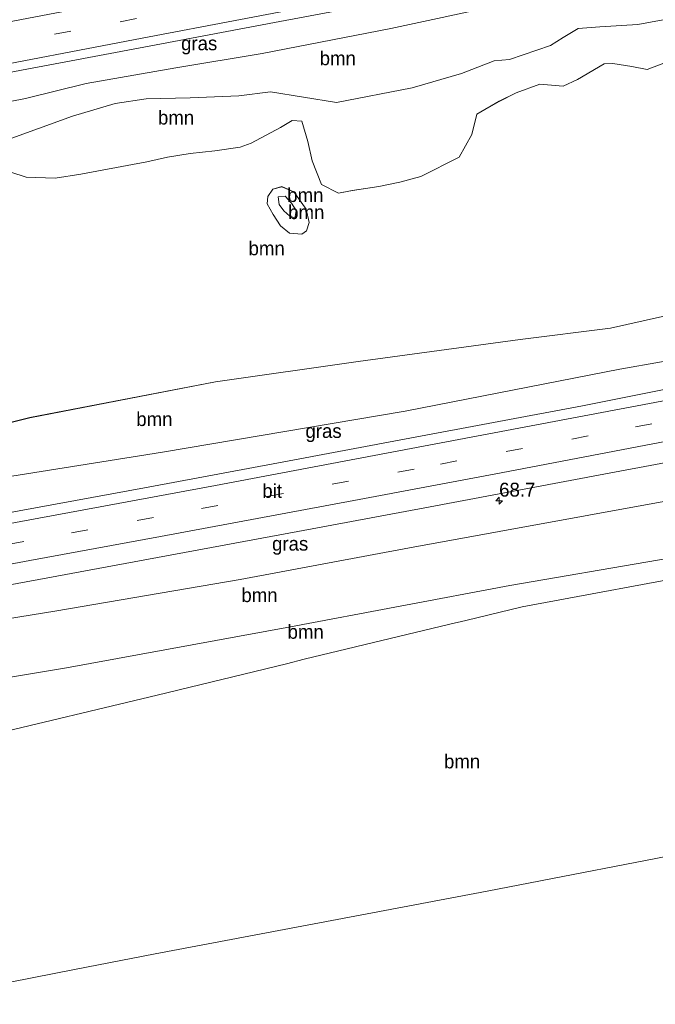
# Model space of a CAD drawing. Header units: millimetres. Extents: x 180000 to 190000, y 466229 to 468626.
# Tile 26 of 202: x 180856 to 180970, y 467656 to 467833. Entities that reach past the tile are written whole.
import ezdxf
from ezdxf.enums import TextEntityAlignment as Align

# ---------------------------------------------------------------- set-up
doc = ezdxf.new("R2010")
doc.units = ezdxf.units.MM
doc.linetypes.add('39strp', pattern=[12, 3, -9])
for name, color, linetype, lineweight in [('af-bs-rasterhekwerk', 8, 'hekwerk', 18), ('as-bs-kilometr', 13, 'Continuous', 18), ('bp-b5-boom', 93, 'Continuous', 18), ('bp-b5-grasland', 93, 'Continuous', 18), ('gw-bs-kruinlijn', 93, 'Continuous', 18), ('gw-bs-teenlijn', 93, 'Continuous', 18), ('kd-bs-opnamedtmgrens', 173, 'Continuous', 18), ('mk-bs-39streep 0.15', 8, '39strp', 18), ('mk-bs-streep 0.15', 8, 'Continuous', 18), ('vh-b5-verh_soort', 8, 'Continuous', 18)]:
    doc.layers.add(name, color=color, linetype=linetype, lineweight=lineweight)
doc.styles.add('rtw_iso', font='iso-rtw.shx')
doc.linetypes.add('hekwerk', pattern='A,7,-1.5,[1,RTW.shx,S=0.75,R=0,X=0,Y=0],-1.5', length=10)

# ---------------------------------------------------------------- blocks, each defined once
blk = doc.blocks.new('dtbattr-r')
at = {"style": 'rtw_iso'}
blk.add_attdef('TAG', text='', height=2.5, dxfattribs=at).set_placement((0, 0), align=Align.MIDDLE_CENTER)
blk = doc.blocks.new('d33az_ACAD_1_FMEBLOCK23')
at = {"layer": 'bp-b5-boom'}
for points in [[(1, 3.35, 30.18), (3.21, 0.24, 30.27), (3.78, -2.17, 30.29), (3.32, -3.67, 30.29), (2.47, -4.28, 30.29), (0.25, -4.06, 30.25), (-1.38, -2.74, 30.22), (-2.72, -0.73, 30.19), (-3.78, 1.19, 30.17), (-3.65, 2.52, 30.12), (-2.75, 3.82, 30.03), (-1.12, 4.28, 30.04)], [(0.31, -1.02, 30.52), (1.21, -1.3, 30.52), (1.26, -1.13, 30.52), (1.46, -0.02, 30.51), (0.62, 1.32, 30.54), (-0.56, 2.54, 30.48), (-1.81, 2.42, 30.48), (-1.65, 1.1, 30.5), (-0.81, -0.05, 30.51)]]:
    blk.add_polyline3d(points, close=True, dxfattribs=at)
blk = doc.blocks.new('d33az_ACAD_1_FMEBLOCK142')
at = {"layer": 'bp-b5-boom'}
for points in [[(107.56, -4.75, 30.46), (73.69, -12.34, 30.44), (57.43, -14.41, 30.43), (28.32, -18.36, 30.32), (2.67, -21.99, 30.16), (-30.69, -28.45, 30.12), (-56.89, -34.98, 29.95)], [(-34.1, 15.67, 30.06), (-31.37, 14.78, 30.08), (-26.13, 14.58, 30.12), (-21.53, 15.33, 30.12), (-17.66, 16.07, 30.16), (-9.69, 17.56, 30.29), (-5.96, 18.41, 30.29), (-1.86, 19.04, 30.3), (2.58, 19.51, 30.31), (7.1, 20.17, 30.25), (9.06, 20.91, 30.22), (14.38, 23.73, 30.3), (16.45, 24.96, 30.33), (18.22, 24.87, 30.34), (19.27, 21.19, 30.36), (20.03, 17.72, 30.3), (21.73, 13.49, 30.33), (24.77, 11.91, 30.33), (27.26, 12.37, 30.3), (32.01, 13.09, 30.18), (35.82, 13.87, 30.18), (39.58, 14.93, 30.19), (46.47, 18.41, 30.19), (48.76, 22.48, 30.2), (49.67, 26.11, 30.26), (53.63, 28.41, 30.29), (56.71, 29.94, 30.26), (60.95, 31.53, 30.26), (65.14, 31.14, 30.22), (67.72, 32.37, 30.2), (72.55, 35.17, 30.29), (74.08, 35.19, 30.31), (77.49, 34.65, 30.47), (80.26, 34.13, 30.49), (83.56, 35.38, 30.47)]]:
    blk.add_polyline3d(points, dxfattribs=at)
blk.add_polyline3d([(16.74, 12.14, 30.18), (14.62, 13.07, 30.04), (12.99, 12.61, 30.03), (12.08, 11.31, 30.12), (11.96, 9.98, 30.17), (13.02, 8.06, 30.19), (14.35, 6.06, 30.22), (15.99, 4.73, 30.25), (18.21, 4.52, 30.29), (19.06, 5.13, 30.29), (19.52, 6.62, 30.29), (18.95, 9.04, 30.27)], close=True, dxfattribs=at)
blk = doc.blocks.new('hecto')
for p, q in [((0, 0.625), (-0.625, 0)), ((0, -0.625), (0, 0.625)), ((-0.625, 0), (0.625, 0)), ((0.625, 0), (0, -0.625))]:
    blk.add_line(p, q)
blk = doc.blocks.new('dtbattr')
at = {"style": 'rtw_iso'}
blk.add_attdef('TAG', (0.59, 0.87), '', height=2.5, dxfattribs=at)

msp = doc.modelspace()

# ---------------------------------------------------------------- linework, layer by layer
at = {"layer": 'af-bs-rasterhekwerk'}
for points in [[(181080.74, 467752.49, 31.08), (181068.02, 467750.2, 30.85), (181045.23, 467745.81, 30.67), (181016.36, 467740.51, 30.58), (180980.45, 467733.75, 30.46), (180946.23, 467727.39, 30.34), (180936.12, 467724.94, 30.34)], [(180936.12, 467724.94, 30.34), (180933.22, 467724.24, 30.34), (180907.07, 467717.95, 30.21), (180903.85, 467717.13, 30.48), (180880.64, 467711.51, 30.25), (180849.5, 467704.04, 30.52), (180843.92, 467702.92, 30.31), (180825.93, 467699.84, 30.25), (180784.22, 467692.38, 30.01), (180749.78, 467686.58, 29.91), (180724.87, 467682.72, 29.44)]]:
    msp.add_polyline3d(points, dxfattribs=at)
at = {"layer": 'bp-b5-boom'}
for points in [[(180832.03, 467813.88, 31.19), (180856.94, 467818.78, 31.24), (180867.88, 467821.43, 31.43), (180884, 467824.27, 31.45), (180899.5, 467826.85, 31.52), (180922.63, 467831.36, 31.67), (180942.42, 467835.62, 31.77)], [(180853.21, 467811.15, 30.8), (180865.38, 467815.59, 30.98), (180873.08, 467817.87, 31.11), (180878.67, 467818.68, 31.12), (180886.58, 467818.9, 31.27), (180895.3, 467819.25, 31.07), (180901.02, 467819.96, 31.02), (180912.85, 467818.01, 31.02), (180926.46, 467820.68, 31.19), (180935.32, 467823.26, 31.19), (180941.19, 467825.5, 31.25), (180943.97, 467825.74, 31.23), (180951.33, 467828.27, 31.3), (180953.57, 467829.75, 31.33), (180956.26, 467831.34, 31.31), (180960.15, 467831.64, 31.31), (180967.02, 467832.07, 31.35), (180971.55, 467832.9, 31.4)], [(180971.55, 467832.9, 31.4), (180967.02, 467832.07, 31.35), (180960.15, 467831.64, 31.31), (180956.26, 467831.34, 31.31), (180953.57, 467829.75, 31.33), (180951.33, 467828.27, 31.3), (180943.97, 467825.74, 31.23), (180941.19, 467825.5, 31.25), (180935.32, 467823.26, 31.19), (180926.46, 467820.68, 31.19), (180912.85, 467818.01, 31.02), (180901.02, 467819.96, 31.02), (180895.3, 467819.25, 31.07), (180886.58, 467818.9, 31.27), (180878.67, 467818.68, 31.12), (180873.08, 467817.87, 31.11), (180865.38, 467815.59, 30.98), (180853.21, 467811.15, 30.8)], [(180971.99, 467825.22, 30.47), (180968.69, 467823.96, 30.49), (180965.92, 467824.48, 30.47), (180962.51, 467825.02, 30.31), (180960.98, 467825, 30.29), (180956.15, 467822.2, 30.2), (180953.57, 467820.98, 30.22), (180949.38, 467821.36, 30.26), (180945.14, 467819.77, 30.26), (180942.06, 467818.25, 30.29), (180938.1, 467815.94, 30.26), (180937.19, 467812.31, 30.2), (180934.9, 467808.24, 30.19), (180928.01, 467804.76, 30.19), (180924.25, 467803.7, 30.18), (180920.44, 467802.92, 30.18), (180915.7, 467802.2, 30.3), (180913.2, 467801.74, 30.33), (180910.16, 467803.32, 30.33), (180908.46, 467807.55, 30.3), (180907.7, 467811.02, 30.36), (180906.65, 467814.7, 30.34), (180904.88, 467814.79, 30.33), (180902.81, 467813.57, 30.3), (180897.49, 467810.75, 30.22), (180895.53, 467810, 30.25), (180891.01, 467809.34, 30.31), (180886.57, 467808.87, 30.3), (180882.47, 467808.24, 30.29), (180878.74, 467807.4, 30.29), (180870.77, 467805.9, 30.16), (180866.9, 467805.16, 30.12), (180862.3, 467804.41, 30.12), (180857.06, 467804.61, 30.08), (180854.33, 467805.5, 30.06)], [(180978.74, 467772.75, 32.25), (180963.78, 467770.1, 32.17), (180925.17, 467762.53, 32.06), (180881.59, 467755.18, 31.77), (180848.84, 467749.98, 31.42), (180826.34, 467744.16, 31.43), (180798.43, 467738.67, 31.48), (180777.67, 467734.88, 31.46), (180745.21, 467729.21, 31.14), (180728.69, 467727.86, 30.9), (180716.21, 467727.43, 30.67), (180714.11, 467737.9, 29.55), (180726.1, 467738.71, 29.93), (180797.25, 467749.67, 29.77), (180831.54, 467754.85, 29.95), (180857.74, 467761.39, 30.12), (180891.1, 467767.84, 30.16), (180916.75, 467771.47, 30.32), (180945.86, 467775.42, 30.43), (180962.12, 467777.49, 30.44), (180995.99, 467785.08, 30.46)], [(180970.55, 467735.77, 30.4), (180944.02, 467731.24, 30.52), (180904.56, 467723.76, 30.39), (180864.33, 467716.43, 30.34), (180839.15, 467712.22, 30.17), (180804.27, 467706.15, 30.15), (180764.46, 467697.52, 30.18), (180755.89, 467696.82, 30.2), (180745.79, 467695.48, 30.18), (180738.2, 467691.05, 29.86), (180732.96, 467688.97, 29.86), (180729.53, 467691.58, 29.96), (180726.4, 467699.63, 30.88), (180725.96, 467701.14, 31.54), (180749.89, 467705.7, 31.35), (180768.59, 467709.44, 31.64), (180804.85, 467716.06, 31.59), (180834.46, 467722.11, 31.84), (180862.21, 467726.62, 31.97), (180895.54, 467732.29, 32.11), (180925.98, 467738, 32.23), (180974.33, 467746.82, 32.48)], [(180839.15, 467712.22, 30.17), (180864.33, 467716.43, 30.34), (180904.56, 467723.76, 30.39), (180944.02, 467731.24, 30.52), (180970.55, 467735.77, 30.4)], [(180849.5, 467704.04, 30.52), (180880.64, 467711.51, 30.25), (180903.85, 467717.13, 30.48), (180907.07, 467717.95, 30.21), (180933.22, 467724.24, 30.34), (180936.12, 467724.94, 30.34), (180946.23, 467727.39, 30.34), (180980.45, 467733.75, 30.46)], [(180980.45, 467733.75, 30.46), (180946.23, 467727.39, 30.34), (180936.12, 467724.94, 30.34), (180933.22, 467724.24, 30.34), (180907.07, 467717.95, 30.21), (180903.85, 467717.13, 30.48), (180880.64, 467711.51, 30.25), (180849.5, 467704.04, 30.52)], [(180980.12, 467684.08, 30.76), (180939.91, 467676.28, 30.89), (180916.15, 467671.8, 31.03), (180880.27, 467664.98, 31.27), (180865.76, 467662.19, 30.99), (180850.48, 467659.2, 30.77)]]:
    msp.add_polyline3d(points, dxfattribs=at)
msp.add_polyline3d([(180905.43, 467797.5, 30.52), (180905.38, 467797.33, 30.52), (180904.48, 467797.6, 30.52), (180903.36, 467798.58, 30.51), (180902.52, 467799.73, 30.5), (180902.36, 467801.05, 30.48), (180903.61, 467801.17, 30.48), (180904.79, 467799.95, 30.54), (180905.63, 467798.61, 30.51)], close=True, dxfattribs=at)
at = {"layer": 'bp-b5-grasland'}
for points in [[(180942.42, 467835.62, 31.77), (180922.63, 467831.36, 31.67), (180899.5, 467826.85, 31.52), (180884, 467824.27, 31.45), (180867.88, 467821.43, 31.43), (180856.94, 467818.78, 31.24), (180832.03, 467813.88, 31.19), (180817.9, 467810.91, 31.04), (180796.64, 467807.36, 30.97), (180776.55, 467803.94, 31.02), (180749.29, 467798.72, 30.84), (180726.9, 467794.64, 30.77), (180703.82, 467790.63, 30.74), (180702.99, 467794.88, 31.21), (180739.03, 467801.68, 31.37), (180762.23, 467806.03, 31.45), (180785.72, 467810.5, 31.62), (180808.45, 467814.79, 31.69), (180832.08, 467819.26, 31.78), (180856.26, 467823.82, 31.86), (180878.24, 467827.98, 32.01), (180901.71, 467832.43, 32.07), (180925.11, 467836.88, 32.18)], [(180980.43, 467768.21, 32.75), (180957.07, 467763.53, 32.6), (180926.01, 467757.7, 32.47), (180902.4, 467753.28, 32.33), (180879, 467748.87, 32.19), (180855.83, 467744.61, 32.11), (180832.74, 467740.32, 32.03), (180808.99, 467735.93, 31.94), (180785.65, 467731.56, 31.83), (180762.47, 467727.23, 31.68), (180738.99, 467722.9, 31.58), (180717.79, 467719.01, 31.49), (180717.26, 467722.59, 31.19), (180716.21, 467727.43, 30.67), (180728.69, 467727.86, 30.9), (180745.21, 467729.21, 31.14), (180777.67, 467734.88, 31.46), (180798.43, 467738.67, 31.48), (180826.34, 467744.16, 31.43), (180848.84, 467749.98, 31.42), (180881.59, 467755.18, 31.77), (180925.17, 467762.53, 32.06), (180963.78, 467770.1, 32.17), (180978.74, 467772.75, 32.25)], [(180974.33, 467746.82, 32.48), (180925.98, 467738, 32.23), (180895.54, 467732.29, 32.11), (180862.21, 467726.62, 31.97), (180834.46, 467722.11, 31.84), (180804.85, 467716.06, 31.59), (180768.59, 467709.44, 31.64), (180749.89, 467705.7, 31.35), (180725.96, 467701.14, 31.54), (180721.46, 467700.22, 31.5), (180720.25, 467706.42, 31.64), (180743.08, 467710.73, 31.78), (180766.82, 467715.04, 31.89), (180788.98, 467719.09, 32.01), (180812.48, 467723.51, 32.13), (180836.21, 467728.04, 32.2), (180859.38, 467732.27, 32.32), (180882.31, 467736.55, 32.42), (180905.93, 467740.94, 32.54), (180928.75, 467745.15, 32.62), (180960.9, 467751.2, 32.81), (180983.29, 467755.4, 32.89)]]:
    msp.add_polyline3d(points, dxfattribs=at)
at = {"layer": 'gw-bs-kruinlijn'}
for points in [[(180853.21, 467811.15, 30.8), (180865.38, 467815.59, 30.98), (180873.08, 467817.87, 31.11), (180878.67, 467818.68, 31.12), (180886.58, 467818.9, 31.27), (180895.3, 467819.25, 31.07), (180901.02, 467819.96, 31.02), (180912.85, 467818.01, 31.02), (180926.46, 467820.68, 31.19), (180935.32, 467823.26, 31.19), (180941.19, 467825.5, 31.25), (180943.97, 467825.74, 31.23), (180951.33, 467828.27, 31.3), (180953.57, 467829.75, 31.33), (180956.26, 467831.34, 31.31), (180960.15, 467831.64, 31.31), (180967.02, 467832.07, 31.35), (180971.55, 467832.9, 31.4)], [(180905.38, 467797.33, 30.52), (180904.48, 467797.6, 30.52), (180903.36, 467798.58, 30.51), (180902.52, 467799.73, 30.5), (180902.36, 467801.05, 30.48), (180903.61, 467801.17, 30.48), (180904.79, 467799.95, 30.54), (180905.63, 467798.61, 30.51), (180905.43, 467797.5, 30.52), (180905.38, 467797.33, 30.52)], [(180978.74, 467772.75, 32.25), (180963.78, 467770.1, 32.17), (180925.17, 467762.53, 32.06), (180881.59, 467755.18, 31.77), (180848.84, 467749.98, 31.42)], [(180804.85, 467716.06, 31.59), (180834.46, 467722.11, 31.84), (180862.21, 467726.62, 31.97), (180895.54, 467732.29, 32.11), (180925.98, 467738, 32.23), (180974.33, 467746.82, 32.48), (181018.92, 467755.53, 32.61), (181062.52, 467763.34, 32.8), (181078.21, 467766, 32.9)]]:
    msp.add_polyline3d(points, dxfattribs=at)
at = {"layer": 'gw-bs-teenlijn'}
for points in [[(180971.99, 467825.22, 30.47), (180968.69, 467823.96, 30.49), (180965.92, 467824.48, 30.47), (180962.51, 467825.02, 30.31), (180960.98, 467825, 30.29), (180956.15, 467822.2, 30.2), (180953.57, 467820.98, 30.22), (180949.38, 467821.36, 30.26), (180945.14, 467819.77, 30.26), (180942.06, 467818.25, 30.29), (180938.1, 467815.94, 30.26), (180937.19, 467812.31, 30.2), (180934.9, 467808.24, 30.19), (180928.01, 467804.76, 30.19), (180924.25, 467803.7, 30.18), (180920.44, 467802.92, 30.18), (180915.7, 467802.2, 30.3), (180913.2, 467801.74, 30.33), (180910.16, 467803.32, 30.33), (180908.46, 467807.55, 30.3), (180907.7, 467811.02, 30.36), (180906.65, 467814.7, 30.34), (180904.88, 467814.79, 30.33), (180902.81, 467813.57, 30.3), (180897.49, 467810.75, 30.22), (180895.53, 467810, 30.25), (180891.01, 467809.34, 30.31), (180886.57, 467808.87, 30.3), (180882.47, 467808.24, 30.29), (180878.74, 467807.4, 30.29), (180870.77, 467805.9, 30.16), (180866.9, 467805.16, 30.12), (180862.3, 467804.41, 30.12), (180857.06, 467804.61, 30.08), (180854.33, 467805.5, 30.06)], [(180906.64, 467794.35, 30.29), (180904.42, 467794.56, 30.25), (180902.79, 467795.89, 30.22), (180901.45, 467797.89, 30.19), (180900.39, 467799.81, 30.17), (180900.51, 467801.14, 30.12), (180901.42, 467802.44, 30.03), (180903.05, 467802.9, 30.04), (180905.17, 467801.97, 30.18), (180907.38, 467798.87, 30.27), (180907.95, 467796.46, 30.29), (180907.49, 467794.96, 30.29), (180906.64, 467794.35, 30.29)], [(181071.62, 467801.17, 31.19), (181069.24, 467800.57, 31.21), (181022.36, 467790.84, 30.66), (180995.99, 467785.08, 30.46), (180962.12, 467777.49, 30.44), (180945.86, 467775.42, 30.43), (180916.75, 467771.47, 30.32), (180891.1, 467767.84, 30.16), (180857.74, 467761.39, 30.12), (180831.54, 467754.85, 29.95), (180797.25, 467749.67, 29.77)], [(181080.23, 467755.21, 31.12), (181078.3, 467754.76, 31.1), (181046.4, 467748.95, 30.85), (181018.59, 467744.32, 30.64), (180970.55, 467735.77, 30.4), (180944.02, 467731.24, 30.52), (180904.56, 467723.76, 30.39), (180864.33, 467716.43, 30.34), (180839.15, 467712.22, 30.17), (180804.27, 467706.15, 30.15)]]:
    msp.add_polyline3d(points, dxfattribs=at)
at = {"layer": 'kd-bs-opnamedtmgrens'}
msp.add_polyline3d([(181089.64, 467704.94, 30.79), (181069.03, 467701.02, 30.46), (181041.42, 467695.75, 30.67), (181009.97, 467689.77, 30.65), (180987.7, 467685.45, 30.64), (180980.12, 467684.08, 30.76), (180939.91, 467676.28, 30.89), (180916.15, 467671.8, 31.03), (180880.27, 467664.98, 31.27), (180865.76, 467662.19, 30.99), (180850.48, 467659.2, 30.77), (180839.04, 467657.11, 30.63), (180836.77, 467656.59, 30.77), (180833.17, 467655.93, 30.82)], dxfattribs=at)
at = {"layer": 'mk-bs-39streep 0.15'}
for points in [[(181059.12, 467867.95, 32.77), (181051.39, 467866.39, 32.74), (181028.18, 467861.94, 32.6), (181004.92, 467857.48, 32.48), (180981.66, 467853.07, 32.41), (180958.36, 467848.61, 32.32), (180935.03, 467844.18, 32.21), (180900.17, 467837.52, 32.06), (180876.91, 467833.11, 31.97), (180853.57, 467828.71, 31.88), (180830.31, 467824.32, 31.77), (180806.98, 467819.9, 31.66), (180783.71, 467815.53, 31.55), (180760.45, 467811.14, 31.45), (180737.07, 467806.74, 31.37), (180701.97, 467800.11, 31.17)], [(181075.47, 467780.59, 33.27), (181074.38, 467780.35, 33.29), (181051.11, 467775.89, 33.21), (181027.79, 467771.4, 33.12), (181004.58, 467766.95, 32.98), (180981.3, 467762.51, 32.87), (180958.06, 467758.1, 32.76), (180926.83, 467752.15, 32.62), (180903.31, 467747.77, 32.51), (180879.97, 467743.44, 32.37), (180856.67, 467739.11, 32.28), (180833.35, 467734.81, 32.18), (180810.1, 467730.47, 32.05), (180786.74, 467726.11, 31.94), (180763.37, 467721.76, 31.83), (180740.02, 467717.48, 31.72)]]:
    msp.add_polyline3d(points, dxfattribs=at)
at = {"layer": 'mk-bs-streep 0.15'}
for points in [[(181059.81, 467864.29, 32.81), (181041.14, 467860.72, 32.73), (181017.79, 467856.27, 32.6), (180995.04, 467851.9, 32.51), (180971.04, 467847.27, 32.41), (180936.9, 467840.83, 32.21), (180913.29, 467836.32, 32.17), (180877.95, 467829.61, 32.04), (180845.32, 467823.4, 31.89), (180820.18, 467818.68, 31.78), (180797.62, 467814.44, 31.68), (180773.14, 467809.83, 31.53), (180750.04, 467805.44, 31.46), (180726.87, 467801.09, 31.36), (180702.66, 467796.57, 31.31)], [(180962.21, 467853.08, 32.25), (180934.99, 467847.89, 32.13), (180899.62, 467841.18, 31.98), (180864.75, 467834.59, 31.85), (180829.74, 467827.95, 31.71), (180806.48, 467823.54, 31.58), (180783.03, 467819.15, 31.47), (180759.74, 467814.78, 31.36), (180724.86, 467808.23, 31.23), (180701.25, 467803.77, 31.11)], [(181074.85, 467783.92, 33.22), (181061.97, 467781.64, 33.21), (181027.43, 467775.02, 33.03), (181003.94, 467770.55, 32.9), (180969.1, 467763.9, 32.73), (180926.24, 467755.81, 32.56), (180891.09, 467749.2, 32.36), (180856.13, 467742.71, 32.19), (180821.04, 467736.18, 32.05), (180786.19, 467729.74, 31.87), (180751.19, 467723.22, 31.72), (180718.15, 467717.18, 31.53)], [(181076.15, 467777, 33.4), (181063.81, 467774.66, 33.33), (181040.75, 467770.2, 33.17), (181005.64, 467763.46, 33.03), (180970.95, 467756.89, 32.85), (180942.43, 467751.45, 32.74), (180915.95, 467746.48, 32.63), (180881.25, 467740.03, 32.45), (180857.74, 467735.68, 32.31), (180823.23, 467729.25, 32.17), (180787.75, 467722.64, 31.99), (180753.02, 467716.19, 31.84), (180719.55, 467710.02, 31.68)]]:
    msp.add_polyline3d(points, dxfattribs=at)
at = {"layer": 'vh-b5-verh_soort'}
for points in [[(180925.11, 467836.88, 32.18), (180901.71, 467832.43, 32.07), (180878.24, 467827.98, 32.01), (180856.26, 467823.82, 31.86), (180832.08, 467819.26, 31.78), (180808.45, 467814.79, 31.69), (180785.72, 467810.5, 31.62), (180762.23, 467806.03, 31.45), (180739.03, 467801.68, 31.37), (180702.99, 467794.88, 31.21), (180702.66, 467796.57, 31.31), (180701.97, 467800.11, 31.17), (180701.25, 467803.77, 31.11), (180700.57, 467807.25, 30.94), (180735.61, 467813.91, 31.16), (180758.97, 467818.29, 31.24), (180782.29, 467822.73, 31.32), (180805.82, 467827.14, 31.41), (180829.07, 467831.57, 31.56), (180852.62, 467836.28, 31.64)], [(180855.83, 467744.61, 32.11), (180879, 467748.87, 32.19), (180902.4, 467753.28, 32.33), (180926.01, 467757.7, 32.47), (180957.07, 467763.53, 32.6), (180980.43, 467768.21, 32.75)], [(180983.29, 467755.4, 32.89), (180960.9, 467751.2, 32.81), (180928.75, 467745.15, 32.62), (180905.93, 467740.94, 32.54), (180882.31, 467736.55, 32.42), (180859.38, 467732.27, 32.32), (180836.21, 467728.04, 32.2)]]:
    msp.add_polyline3d(points, dxfattribs=at)

# ---------------------------------------------------------------- block references
at = {"layer": 'as-bs-kilometr'}
ref = msp.add_blockref('dtbattr', (180942.08, 467746.44, 32.61), dxfattribs=at)
ref.add_attrib('TAG', '68.7', dxfattribs={"layer": '0', "height": 2.5, "style": 'rtw_iso'}).set_placement((180942.08, 467746.44, 32.61), align=Align.BOTTOM_LEFT)
msp.add_blockref('hecto', (180942.08, 467746.44, 32.61), dxfattribs=at)
at = {"layer": 'bp-b5-boom'}
for name, p in [('d33az_ACAD_1_FMEBLOCK142', (180888.43, 467789.83)), ('d33az_ACAD_1_FMEBLOCK23', (180904.17, 467798.63))]:
    msp.add_blockref(name, p, dxfattribs=at)
ref = msp.add_blockref('dtbattr-r', (180909.83, 467823.99, 31.24), dxfattribs=at)
ref.add_attrib('TAG', 'bmn', dxfattribs={"layer": '0', "height": 2.5, "style": 'rtw_iso'}).set_placement((180909.83, 467823.99, 31.24), align=Align.BOTTOM_LEFT)
ref = msp.add_blockref('dtbattr-r', (180880.77, 467813.33, 30.51), dxfattribs=at)
ref.add_attrib('TAG', 'bmn', dxfattribs={"layer": '0', "height": 2.5, "style": 'rtw_iso'}).set_placement((180880.77, 467813.33, 30.51), align=Align.BOTTOM_LEFT)
ref = msp.add_blockref('dtbattr-r', (180904, 467799.4, 30.51), dxfattribs=at)
ref.add_attrib('TAG', 'bmn', dxfattribs={"layer": '0', "height": 2.5, "style": 'rtw_iso'}).set_placement((180904, 467799.4, 30.51), align=Align.BOTTOM_LEFT)
ref = msp.add_blockref('dtbattr-r', (180904.17, 467796.32, 30.2), dxfattribs=at)
ref.add_attrib('TAG', 'bmn', dxfattribs={"layer": '0', "height": 2.5, "style": 'rtw_iso'}).set_placement((180904.17, 467796.32, 30.2), align=Align.BOTTOM_LEFT)
ref = msp.add_blockref('dtbattr-r', (180897.05, 467789.83, 30.17), dxfattribs=at)
ref.add_attrib('TAG', 'bmn', dxfattribs={"layer": '0', "height": 2.5, "style": 'rtw_iso'}).set_placement((180897.05, 467789.83, 30.17), align=Align.BOTTOM_LEFT)
ref = msp.add_blockref('dtbattr-r', (180876.87, 467759.13, 30.98), dxfattribs=at)
ref.add_attrib('TAG', 'bmn', dxfattribs={"layer": '0', "height": 2.5, "style": 'rtw_iso'}).set_placement((180876.87, 467759.13, 30.98), align=Align.BOTTOM_LEFT)
ref = msp.add_blockref('dtbattr-r', (180895.76, 467727.48, 31.1), dxfattribs=at)
ref.add_attrib('TAG', 'bmn', dxfattribs={"layer": '0', "height": 2.5, "style": 'rtw_iso'}).set_placement((180895.76, 467727.48, 31.1), align=Align.BOTTOM_LEFT)
ref = msp.add_blockref('dtbattr-r', (180904.06, 467720.89, 30.37), dxfattribs=at)
ref.add_attrib('TAG', 'bmn', dxfattribs={"layer": '0', "height": 2.5, "style": 'rtw_iso'}).set_placement((180904.06, 467720.89, 30.37), align=Align.BOTTOM_LEFT)
ref = msp.add_blockref('dtbattr-r', (180932.17, 467697.59, 30.46), dxfattribs=at)
ref.add_attrib('TAG', 'bmn', dxfattribs={"layer": '0', "height": 2.5, "style": 'rtw_iso'}).set_placement((180932.17, 467697.59, 30.46), align=Align.BOTTOM_LEFT)
at = {"layer": 'bp-b5-grasland'}
ref = msp.add_blockref('dtbattr-r', (180884.92, 467826.68, 31.74), dxfattribs=at)
ref.add_attrib('TAG', 'gras', dxfattribs={"layer": '0', "height": 2.5, "style": 'rtw_iso'}).set_placement((180884.92, 467826.68, 31.74), align=Align.BOTTOM_LEFT)
ref = msp.add_blockref('dtbattr-r', (180907.27, 467756.99, 32.06), dxfattribs=at)
ref.add_attrib('TAG', 'gras', dxfattribs={"layer": '0', "height": 2.5, "style": 'rtw_iso'}).set_placement((180907.27, 467756.99, 32.06), align=Align.BOTTOM_LEFT)
ref = msp.add_blockref('dtbattr-r', (180901.27, 467736.73, 32.3), dxfattribs=at)
ref.add_attrib('TAG', 'gras', dxfattribs={"layer": '0', "height": 2.5, "style": 'rtw_iso'}).set_placement((180901.27, 467736.73, 32.3), align=Align.BOTTOM_LEFT)
at = {"layer": 'vh-b5-verh_soort'}
ref = msp.add_blockref('dtbattr-r', (180899.52, 467746.22, 32.42), dxfattribs=at)
ref.add_attrib('TAG', 'bit', dxfattribs={"layer": '0', "height": 2.5, "style": 'rtw_iso'}).set_placement((180899.52, 467746.22, 32.42), align=Align.BOTTOM_LEFT)

doc.saveas('drawing.dxf')
